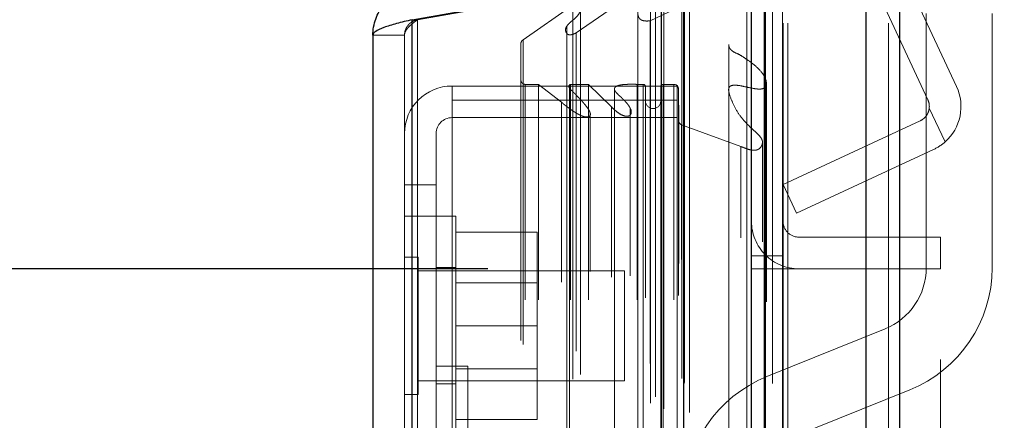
# Model space of a CAD drawing. Header units: inches. Extents: x 0.2 to 10.7, y 0.2 to 7.9.
# Tile 95 of 105: x 6.1194 to 6.306, y 4.7348 to 4.8108. Entities that reach past the tile are written whole.
import ezdxf

# ---------------------------------------------------------------- set-up
doc = ezdxf.new("R2010")
doc.units = ezdxf.units.IN
doc.header["$MEASUREMENT"] = 0
doc.linetypes.add('HIDDEN', pattern=[0.07500000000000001, 0.05, -0.025])
doc.layers.add('DIMENSIONS', color=140, linetype='Continuous')
doc.styles.add('SLDTEXTSTYLE0', font='TXT', dxfattribs={"width": 0.7})
doc.dimstyles.new('SLDDIMSTYLE0', dxfattribs={"dimtxt": 0.0849609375, "dimasz": 0.13, "dimexe": 0, "dimexo": 0.0625, "dimgap": 0.021240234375, "dimtad": 0, "dimtih": 1, "dimtoh": 1, "dimlfac": 12, "dimrnd": 1e-09, "dimzin": 12, "dimdsep": 46, "dimtxsty": 'SLDTEXTSTYLE0', "dimsah": 1, "dimcen": 0.09, "dimadec": 0, "dimazin": 3, "dimtfac": 1, "dimtofl": 0, "dimtmove": 0, "dimatfit": 3, "dimfxl": 0, "dimfrac": 2, "dimtolj": 1, "dimtzin": 12, "dimarcsym": 0})
doc.dimstyles.new('SLDDIMSTYLE4', dxfattribs={"dimtxt": 0.0849609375, "dimasz": 0.13, "dimexe": 0, "dimexo": 0.0625, "dimgap": 0.021240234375, "dimtad": 0, "dimtih": 1, "dimtoh": 1, "dimdec": 4, "dimlfac": 12, "dimzin": 12, "dimdsep": 46, "dimtxsty": 'SLDTEXTSTYLE0', "dimsah": 1, "dimcen": 0.09, "dimadec": 0, "dimazin": 3, "dimtfac": 1, "dimtdec": 0, "dimtofl": 0, "dimtmove": 0, "dimatfit": 3, "dimfxl": 0, "dimfrac": 2, "dimtolj": 1, "dimtzin": 12, "dimarcsym": 0})

# ---------------------------------------------------------------- blocks, each defined once
blk = doc.blocks.new('_D_15')
at = {"layer": 'DIMENSIONS'}
blk.add_line((6.967216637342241, 5.234128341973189), (6.225016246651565, 5.234128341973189), dxfattribs=at)
for radius, start, end in [(0.7328806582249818, 160.6955971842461, 180), (0.7328806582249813, 205.0000000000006, 224.3044028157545)]:
    blk.add_arc((7.082896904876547, 5.234128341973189), radius, start, end, dxfattribs=at)
for points in [[(6.350016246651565, 5.234128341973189), (6.381335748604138, 5.361874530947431), (6.341489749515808, 5.365381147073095)], [(6.4186814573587, 4.92439959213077), (6.466423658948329, 4.801840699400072), (6.501054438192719, 4.82185841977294)]]:
    blk.add_solid(points, dxfattribs=at)
at = {"layer": 'DIMENSIONS', "insert": (6.268297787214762, 5.108010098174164), "char_height": 0.08333333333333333, "attachment_point": 1, "style": 'SLDTEXTSTYLE0'}
blk.add_mtext('25°', dxfattribs=at)
blk = doc.blocks.new('_D_19')
at = {"layer": 'DIMENSIONS'}
for p, q in [((6.208099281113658, 4.763494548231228), (5.289937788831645, 4.763494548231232)), ((5.414937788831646, 4.763494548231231), (5.414937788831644, 4.155225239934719)), ((5.253363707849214, 4.025094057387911), (5.224833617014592, 4.025094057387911)), ((5.224833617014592, 4.025094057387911), (5.224833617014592, 3.890063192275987)), ((5.576511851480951, 4.025094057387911), (5.605041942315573, 4.025094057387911)), ((5.605041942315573, 4.025094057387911), (5.605041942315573, 3.890063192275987)), ((5.224833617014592, 3.890063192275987), (5.253363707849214, 3.890063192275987)), ((5.605041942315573, 3.890063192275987), (5.576511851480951, 3.890063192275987)), ((5.41493778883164, 2.992577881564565), (5.414937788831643, 3.73601227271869)), ((6.208099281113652, 2.992577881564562), (5.289937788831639, 2.992577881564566))]:
    blk.add_line(p, q, dxfattribs=at)
for points in [[(5.414937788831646, 4.763494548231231), (5.394937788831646, 4.633494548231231), (5.434937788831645, 4.633494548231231)], [(5.41493778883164, 2.992577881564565), (5.434937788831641, 3.122577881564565), (5.394937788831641, 3.122577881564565)]]:
    blk.add_solid(points, dxfattribs=at)
at = {"layer": 'DIMENSIONS', "char_height": 0.08333333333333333, "attachment_point": 1, "style": 'SLDTEXTSTYLE0'}
for s, insert in [('21.25', (5.253363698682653, 4.151536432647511)), ('539.8', (5.253363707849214, 3.997485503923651)), ('OPENING', (5.152900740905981, 3.843434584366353))]:
    blk.add_mtext(s, dxfattribs=dict(at, insert=insert))

msp = doc.modelspace()

# ---------------------------------------------------------------- linework, layer by layer
at = {"color": 7, "linetype": 'Continuous', "lineweight": 25}
for p, q in [((6.279811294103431, 2.910161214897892), (6.279811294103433, 4.854810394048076)), ((6.28617525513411, 4.85599066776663), (6.28617525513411, 2.910161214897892)), ((6.258099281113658, 2.910161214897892), (6.258099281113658, 4.845577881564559)), ((6.260735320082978, 2.910161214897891), (6.260735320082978, 4.845836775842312)), ((6.193775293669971, 4.810789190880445), (6.245296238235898, 4.819873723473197)), ((6.245296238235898, 2.936265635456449), (6.245296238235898, 4.819873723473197)), ((6.193775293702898, 2.9453501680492), (6.193775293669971, 4.810789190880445)), ((6.186338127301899, 4.80784404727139), (6.186338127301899, 2.948295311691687))]:
    msp.add_line(p, q, dxfattribs=at)
at = {"color": 7, "linetype": 'HIDDEN', "lineweight": 18}
for p, q in [((6.279811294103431, 2.910161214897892), (6.279811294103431, 4.854810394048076)), ((6.284053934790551, 2.910161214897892), (6.284053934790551, 4.854810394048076)), ((6.284053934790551, 2.910161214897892), (6.284053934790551, 4.854810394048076)), ((6.28617525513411, 4.85599066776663), (6.28617525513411, 2.910161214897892)), ((6.28617525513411, 2.910161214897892), (6.28617525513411, 4.855990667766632)), ((6.28617525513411, 2.910161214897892), (6.28617525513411, 4.855990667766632)), ((6.260735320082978, 2.910161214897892), (6.260735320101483, 4.845836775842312)), ((6.264099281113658, 2.910161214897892), (6.264099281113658, 4.845577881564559)), ((6.264977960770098, 2.910161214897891), (6.264977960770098, 4.845836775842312)), ((6.264977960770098, 2.910161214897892), (6.264977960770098, 4.845836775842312)), ((6.296969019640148, 4.798131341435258), (6.276683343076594, 4.841634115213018)), ((6.291531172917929, 4.795595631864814), (6.271245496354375, 4.839098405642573)), ((6.260481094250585, 2.923795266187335), (6.260481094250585, 4.832344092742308)), ((6.241070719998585, 2.932931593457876), (6.241070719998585, 4.823207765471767)), ((6.24107071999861, 2.932931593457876), (6.24107071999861, 4.823207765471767)), ((6.194817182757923, 4.810789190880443), (6.246338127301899, 4.819873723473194)), ((6.240986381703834, 4.819113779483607), (6.240986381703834, 2.93702557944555)), ((6.241496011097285, 2.936935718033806), (6.24149601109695, 4.819203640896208)), ((6.246338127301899, 2.936265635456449), (6.246338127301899, 4.819873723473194)), ((6.224842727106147, 4.808273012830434), (6.238932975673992, 4.818139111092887)), ((6.238932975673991, 2.938000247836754), (6.238932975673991, 4.818139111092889)), ((6.257225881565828, 4.817390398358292), (6.257225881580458, 2.938753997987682)), ((6.257225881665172, 4.817388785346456), (6.257225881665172, 2.938762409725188)), ((6.239925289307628, 2.939255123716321), (6.239925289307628, 4.816922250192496)), ((6.214825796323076, 4.806970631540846), (6.224258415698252, 4.813575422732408)), ((6.224258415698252, 2.942563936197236), (6.224258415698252, 4.813575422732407)), ((6.238901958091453, 4.810591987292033), (6.244920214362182, 4.813425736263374)), ((6.244920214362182, 2.942713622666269), (6.244920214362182, 4.813425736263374)), ((6.244920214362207, 2.942713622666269), (6.244920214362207, 4.813425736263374)), ((6.245371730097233, 2.941749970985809), (6.245371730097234, 4.814389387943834)), ((6.24539854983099, 2.941959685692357), (6.24539854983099, 4.814179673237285)), ((6.225689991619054, 2.943488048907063), (6.225689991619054, 4.812647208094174)), ((6.23653512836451, 4.812234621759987), (6.23653512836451, 2.943912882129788)), ((6.291226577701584, 4.763719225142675), (6.291226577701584, 4.811981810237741)), ((6.303726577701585, 4.811981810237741), (6.303726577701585, 4.763719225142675)), ((6.193775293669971, 4.810789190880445), (6.194817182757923, 4.810789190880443)), ((6.193775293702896, 4.810789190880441), (6.193775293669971, 2.945350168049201)), ((6.194817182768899, 2.9453501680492), (6.194817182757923, 4.810789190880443)), ((6.194817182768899, 4.810789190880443), (6.194817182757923, 2.945350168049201)), ((6.223077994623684, 4.809545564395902), (6.223077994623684, 4.809542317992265)), ((6.22307799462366, 4.809542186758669), (6.22307799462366, 2.946592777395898)), ((6.238901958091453, 2.94554737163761), (6.238901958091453, 4.810591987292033)), ((6.192338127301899, 4.807844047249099), (6.186338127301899, 4.80784404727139)), ((6.192338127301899, 4.807844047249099), (6.192338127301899, 2.948295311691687)), ((6.224842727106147, 2.947866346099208), (6.224842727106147, 4.808273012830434)), ((6.214393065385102, 2.949899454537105), (6.214393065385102, 4.806239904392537)), ((6.214825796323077, 2.949168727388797), (6.214825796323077, 4.806970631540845)), ((6.253789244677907, 4.806088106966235), (6.253789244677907, 2.950026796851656)), ((6.215226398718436, 2.95761668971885), (6.215226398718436, 4.798522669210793)), ((6.217758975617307, 4.798522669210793), (6.215226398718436, 4.798522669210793)), ((6.21522639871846, 2.95761668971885), (6.21522639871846, 4.798522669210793)), ((6.222067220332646, 4.795156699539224), (6.217758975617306, 4.798522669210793)), ((6.217758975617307, 2.95761668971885), (6.217758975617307, 4.798522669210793)), ((6.223581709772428, 4.798522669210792), (6.223581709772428, 4.797858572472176)), ((6.223793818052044, 2.957616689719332), (6.223793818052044, 4.798522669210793)), ((6.22723883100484, 4.798522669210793), (6.223793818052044, 4.798522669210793)), ((6.231563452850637, 4.794227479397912), (6.227238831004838, 4.798522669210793)), ((6.22723883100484, 2.95761668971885), (6.22723883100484, 4.798522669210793)), ((6.23640944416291, 2.95761668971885), (6.23640944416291, 4.798522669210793)), ((6.237582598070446, 4.798522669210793), (6.23640944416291, 4.798522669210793)), ((6.237582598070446, 4.798522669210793), (6.237582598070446, 2.95761668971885)), ((6.23758259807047, 2.95761668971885), (6.23758259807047, 4.798522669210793)), ((6.243406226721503, 4.798522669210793), (6.241332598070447, 4.798522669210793)), ((6.241332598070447, 2.95761668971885), (6.241332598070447, 4.798522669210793)), ((6.241332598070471, 4.798522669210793), (6.241332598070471, 2.95761668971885)), ((6.243406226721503, 2.95761668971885), (6.243406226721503, 4.798522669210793)), ((6.243406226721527, 2.95761668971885), (6.243406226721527, 4.798522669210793)), ((6.201338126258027, 4.795528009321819), (6.201338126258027, 4.798208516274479)), ((6.244004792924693, 4.798208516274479), (6.201338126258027, 4.798208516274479)), ((6.223581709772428, 4.797858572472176), (6.223581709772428, 2.958281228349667)), ((6.232110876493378, 4.797647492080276), (6.232110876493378, 4.797621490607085)), ((6.232110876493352, 4.79762135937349), (6.232110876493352, 2.958516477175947)), ((6.237999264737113, 2.958033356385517), (6.237999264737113, 4.798106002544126)), ((6.24091593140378, 4.798106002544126), (6.24091593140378, 2.958033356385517)), ((6.244004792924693, 4.795528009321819), (6.244004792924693, 4.798208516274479)), ((6.244249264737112, 2.958450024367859), (6.244249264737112, 4.797689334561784)), ((6.244319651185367, 4.79160948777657), (6.244249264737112, 4.797689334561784)), ((6.244249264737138, 2.958450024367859), (6.244249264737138, 4.797689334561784)), ((6.201338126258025, 4.795528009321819), (6.201338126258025, 4.725528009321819)), ((6.244004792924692, 4.795528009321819), (6.201338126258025, 4.795528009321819)), ((6.222067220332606, 2.960982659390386), (6.222067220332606, 4.795156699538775)), ((6.244004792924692, 4.795528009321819), (6.244004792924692, 2.960611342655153)), ((6.227507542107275, 4.793126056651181), (6.227507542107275, 4.793127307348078)), ((6.227507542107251, 2.963020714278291), (6.227507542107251, 4.793125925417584)), ((6.231563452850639, 2.96191187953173), (6.231563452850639, 4.794227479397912)), ((6.231563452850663, 2.96191187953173), (6.231563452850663, 4.794227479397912)), ((6.235118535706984, 2.962157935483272), (6.235118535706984, 4.793969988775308)), ((6.291798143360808, 4.794037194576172), (6.294797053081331, 4.787606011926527)), ((6.294797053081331, 4.787606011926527), (6.291798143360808, 4.794037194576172)), ((6.244004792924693, 4.792208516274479), (6.201338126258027, 4.79220851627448)), ((6.244319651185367, 2.964529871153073), (6.244319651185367, 4.79160948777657)), ((6.244319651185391, 2.964529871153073), (6.244319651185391, 4.79160948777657)), ((6.25605875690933, 4.786745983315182), (6.24486686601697, 4.790836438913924)), ((6.244866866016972, 2.965302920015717), (6.244866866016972, 4.790836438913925)), ((6.244866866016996, 2.965302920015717), (6.244866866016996, 4.790836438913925)), ((6.264099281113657, 4.779493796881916), (6.29008010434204, 4.791608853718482)), ((6.198338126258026, 4.789208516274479), (6.198338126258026, 4.779458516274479)), ((6.260192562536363, 4.787493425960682), (6.260192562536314, 4.787525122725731)), ((6.260192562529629, 2.968614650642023), (6.260192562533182, 4.787490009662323)), ((6.25605875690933, 2.969393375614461), (6.25605875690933, 4.786745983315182)), ((6.292615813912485, 4.786171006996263), (6.266634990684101, 4.774055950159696)), ((6.198338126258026, 4.779458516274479), (6.192338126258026, 4.779458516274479)), ((6.198338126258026, 4.779458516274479), (6.198338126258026, 4.725528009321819)), ((6.266634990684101, 4.774055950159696), (6.264099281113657, 4.779493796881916)), ((6.198338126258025, 4.773541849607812), (6.192338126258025, 4.773541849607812)), ((6.202088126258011, 4.773541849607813), (6.198338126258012, 4.773541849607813)), ((6.202088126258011, 4.75270851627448), (6.202088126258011, 4.773541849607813)), ((6.202088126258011, 4.770458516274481), (6.217504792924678, 4.770458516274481)), ((6.217504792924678, 4.75270851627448), (6.217504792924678, 4.770458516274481)), ((6.293932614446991, 4.769529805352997), (6.267099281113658, 4.769529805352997)), ((6.293932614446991, 4.769529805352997), (6.293932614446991, 4.763529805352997)), ((6.194942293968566, 4.765729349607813), (6.192338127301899, 4.765729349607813)), ((6.194942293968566, 4.75270851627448), (6.194942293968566, 4.765729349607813)), ((6.264099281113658, 4.765994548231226), (6.258099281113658, 4.765994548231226)), ((6.234004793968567, 4.763125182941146), (6.194942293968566, 4.763125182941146)), ((6.202088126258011, 4.763750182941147), (6.198338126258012, 4.763750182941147)), ((6.234004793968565, 4.75270851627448), (6.234004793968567, 4.763125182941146)), ((6.258099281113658, 4.763494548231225), (6.264099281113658, 4.763494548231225)), ((6.264099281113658, 4.763494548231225), (6.267099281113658, 4.763494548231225)), ((6.293932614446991, 4.763529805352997), (6.267099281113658, 4.763529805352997)), ((6.267099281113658, 2.992577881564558), (6.267099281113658, 4.763494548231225)), ((6.267099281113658, 2.992577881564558), (6.267099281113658, 4.763494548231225)), ((6.293932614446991, 4.763494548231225), (6.267099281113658, 4.763494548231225)), ((6.267099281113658, 2.992577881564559), (6.267099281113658, 4.763494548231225)), ((6.267099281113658, 2.992577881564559), (6.267099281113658, 4.763494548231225)), ((6.293932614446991, 4.446286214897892), (6.293932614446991, 4.763494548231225)), ((6.217504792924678, 4.760871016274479), (6.202088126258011, 4.760871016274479)), ((6.194942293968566, 4.739687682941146), (6.194942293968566, 4.75270851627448)), ((6.202088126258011, 4.731875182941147), (6.202088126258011, 4.75270851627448)), ((6.202088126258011, 4.75270851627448), (6.217504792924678, 4.75270851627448)), ((6.217504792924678, 4.73495851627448), (6.217504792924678, 4.75270851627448)), ((6.234004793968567, 4.742291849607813), (6.234004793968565, 4.75270851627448)), ((6.261020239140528, 4.743074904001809), (6.283413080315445, 4.752131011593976)), ((6.204338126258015, 4.745066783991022), (6.198338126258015, 4.745066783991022)), ((6.202088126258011, 4.74454601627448), (6.217504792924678, 4.74454601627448)), ((6.204338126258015, 4.745066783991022), (6.204338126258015, 4.688650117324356)), ((6.194942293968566, 4.742291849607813), (6.234004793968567, 4.742291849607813)), ((6.198338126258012, 4.741666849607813), (6.202088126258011, 4.741666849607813)), ((6.288099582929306, 4.740542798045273), (6.26570674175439, 4.731486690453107)), ((6.192338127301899, 4.739687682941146), (6.194942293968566, 4.739687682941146)), ((6.202088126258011, 4.73495851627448), (6.217504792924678, 4.73495851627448))]:
    msp.add_line(p, q, dxfattribs=at)
at = {"color": 7, "linetype": 'HIDDEN', "lineweight": 18, "flags": 128}
for points in [[(6.263988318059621, 2.923734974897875), (6.263988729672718, 3.8705156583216), (6.263988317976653, 4.832400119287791)], [(6.262088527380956, 2.941792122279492), (6.262088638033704, 3.83945412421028), (6.26208852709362, 4.814335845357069)], [(6.26208852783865, 2.941780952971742), (6.262088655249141, 3.862955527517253), (6.262088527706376, 4.81436044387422)], [(6.253789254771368, 4.806111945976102), (6.253789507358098, 3.838395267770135), (6.253789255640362, 2.950027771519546)], [(6.260917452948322, 2.957235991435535), (6.260918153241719, 3.897900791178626), (6.260917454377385, 4.798902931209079)], [(6.260917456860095, 2.957252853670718), (6.260918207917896, 3.862955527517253), (6.260917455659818, 4.798904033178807)], [(6.253801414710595, 4.797201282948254), (6.253801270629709, 3.885620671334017), (6.253801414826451, 2.958939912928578)]]:
    msp.add_lwpolyline(points, dxfattribs=at)
at = {"color": 7, "linetype": 'HIDDEN', "lineweight": 18}
for centre, radius, start, end in [((6.215226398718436, 4.806239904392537), 0.0008333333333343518, 118.7326247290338, 180), ((6.215226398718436, 4.799356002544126), 0.0008333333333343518, 180, 270.0000000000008), ((6.237582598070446, 4.798106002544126), 0.0004166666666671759, 0, 90), ((6.241332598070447, 4.798106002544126), 0.0004166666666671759, 90, 180), ((6.243406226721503, 4.797679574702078), 0.0008430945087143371, 0.6632841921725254, 90), ((6.201338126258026, 4.789208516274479), 0.009000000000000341, 90, 180), ((6.288812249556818, 4.794327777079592), 0.009000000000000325, 311.6806506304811, 25.00000000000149), ((6.239457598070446, 4.795397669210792), 0.001458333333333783, 180, 0), ((6.288812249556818, 4.794327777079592), 0.003000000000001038, 354.441568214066, 24.99999999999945), ((6.201338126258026, 4.789208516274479), 0.003000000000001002, 90, 180), ((6.245152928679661, 4.791619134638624), 0.0008333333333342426, 180.6632841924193, 249.9234572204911), ((6.267099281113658, 4.772529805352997), 0.009000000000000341, 180, 270.0000000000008), ((6.267099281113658, 4.772529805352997), 0.003000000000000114, 180, 270.0000000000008), ((6.278726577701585, 4.763719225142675), 0.01249999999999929, 292.0193813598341, 0), ((6.278726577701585, 4.763719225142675), 0.02500000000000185, 292.0193813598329, 0), ((6.270393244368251, 4.719898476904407), 0.02500000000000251, 112.0193813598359, 180)]:
    msp.add_arc(centre, radius, start, end, dxfattribs=at)
for points, knots in [([(6.238932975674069, 4.818139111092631), (6.23896853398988, 4.818148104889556), (6.239041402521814, 4.81816653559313), (6.239162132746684, 4.818171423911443), (6.239289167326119, 4.818158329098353), (6.239420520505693, 4.818125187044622), (6.239551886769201, 4.818072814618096), (6.239678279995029, 4.818002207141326), (6.239793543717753, 4.81791514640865), (6.239898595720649, 4.81780560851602), (6.240007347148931, 4.817637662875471), (6.240103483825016, 4.817262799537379), (6.239876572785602, 4.816753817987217), (6.239429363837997, 4.8161515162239), (6.238827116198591, 4.815536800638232), (6.238092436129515, 4.814908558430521), (6.237498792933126, 4.814375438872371), (6.237114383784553, 4.813902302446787), (6.236866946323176, 4.813516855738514), (6.236653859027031, 4.813048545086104), (6.236522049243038, 4.812493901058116), (6.236528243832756, 4.811908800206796), (6.236655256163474, 4.81136151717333), (6.236889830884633, 4.810979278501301), (6.237188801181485, 4.810743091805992), (6.237553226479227, 4.810608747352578), (6.237971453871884, 4.810546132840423), (6.238432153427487, 4.810536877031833), (6.238743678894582, 4.810573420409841), (6.238901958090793, 4.810591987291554)], [0, 0, 0, 0, 0.008015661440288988, 0.01642624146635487, 0.02548130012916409, 0.03532265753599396, 0.04596837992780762, 0.05731829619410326, 0.06918684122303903, 0.08154973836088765, 0.09716460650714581, 0.1262066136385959, 0.1938647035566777, 0.2508569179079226, 0.3344528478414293, 0.4187957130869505, 0.5010146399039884, 0.5361129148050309, 0.5786151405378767, 0.6281782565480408, 0.6848127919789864, 0.7500089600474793, 0.8064906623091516, 0.8477527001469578, 0.8748195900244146, 0.9022650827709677, 0.9327237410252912, 0.965818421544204, 1, 1, 1, 1]), ([(6.224258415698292, 4.813575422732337), (6.224299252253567, 4.813596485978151), (6.224381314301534, 4.813638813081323), (6.224525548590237, 4.813678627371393), (6.224679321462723, 4.813700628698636), (6.224840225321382, 4.81370331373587), (6.225003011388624, 4.813687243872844), (6.225162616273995, 4.813652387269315), (6.225313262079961, 4.813598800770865), (6.225448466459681, 4.813526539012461), (6.225586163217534, 4.813414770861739), (6.22570462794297, 4.813216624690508), (6.225734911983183, 4.812952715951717), (6.225707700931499, 4.812674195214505), (6.225576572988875, 4.812195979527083), (6.225133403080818, 4.81145509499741), (6.224337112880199, 4.810796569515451), (6.223680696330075, 4.810239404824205), (6.223260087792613, 4.809810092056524), (6.222939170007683, 4.809341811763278), (6.222799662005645, 4.80884077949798), (6.222932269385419, 4.808389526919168), (6.223190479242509, 4.808073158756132), (6.223452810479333, 4.807934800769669), (6.223714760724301, 4.807908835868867), (6.223981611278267, 4.807945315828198), (6.224249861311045, 4.808022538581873), (6.224538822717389, 4.808136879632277), (6.224727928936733, 4.808221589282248), (6.224842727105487, 4.808273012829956)], [0, 0, 0, 0, 0.01286879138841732, 0.02586014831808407, 0.03915414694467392, 0.05280973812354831, 0.06678895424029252, 0.08099193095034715, 0.09530063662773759, 0.1096358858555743, 0.1240351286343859, 0.1483514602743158, 0.1869717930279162, 0.2169893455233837, 0.2495702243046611, 0.3631535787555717, 0.498613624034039, 0.5635885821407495, 0.6272607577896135, 0.6891535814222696, 0.748188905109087, 0.8066944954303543, 0.8499554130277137, 0.8739836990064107, 0.891931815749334, 0.9150774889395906, 0.9430074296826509, 0.965402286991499, 1, 1, 1, 1]), ([(6.194817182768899, 4.810798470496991), (6.194719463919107, 4.810778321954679), (6.194524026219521, 4.810738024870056), (6.194240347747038, 4.810640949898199), (6.19396720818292, 4.81051818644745), (6.193707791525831, 4.810368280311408), (6.193464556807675, 4.81019344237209), (6.193239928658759, 4.809995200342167), (6.192985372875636, 4.809720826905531), (6.19272650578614, 4.809351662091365), (6.192505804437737, 4.80887533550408), (6.192364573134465, 4.808367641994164), (6.192346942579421, 4.808018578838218), (6.192338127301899, 4.807844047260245)], [0, 0, 0, 0, 0.07144899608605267, 0.1428979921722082, 0.2143469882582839, 0.2857959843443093, 0.3572449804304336, 0.4286939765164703, 0.5001429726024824, 0.625107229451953, 0.7500714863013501, 0.8750357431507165, 0.9999999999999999, 0.9999999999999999, 0.9999999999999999, 0.9999999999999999]), ([(6.192338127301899, 4.807844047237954), (6.19234100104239, 4.807914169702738), (6.19234674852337, 4.808054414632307), (6.192393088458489, 4.808264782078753), (6.192466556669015, 4.808475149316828), (6.192569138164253, 4.808685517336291), (6.192699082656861, 4.808895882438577), (6.192855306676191, 4.809106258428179), (6.193081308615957, 4.809369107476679), (6.193399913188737, 4.809684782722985), (6.193830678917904, 4.810052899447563), (6.19430613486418, 4.810421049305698), (6.194646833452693, 4.810666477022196), (6.194817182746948, 4.810789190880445)], [0, 0, 0, 0, 0.07144899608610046, 0.1428979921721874, 0.2143469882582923, 0.2857959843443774, 0.3572449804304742, 0.4286939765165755, 0.5001429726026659, 0.6251072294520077, 0.7500714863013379, 0.8750357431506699, 1, 1, 1, 1]), ([(6.253834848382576, 4.806088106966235), (6.253820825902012, 4.806019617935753), (6.253771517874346, 4.805778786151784), (6.253922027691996, 4.805471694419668), (6.254076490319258, 4.805223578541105), (6.254506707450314, 4.804724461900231), (6.255636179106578, 4.804321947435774), (6.257146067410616, 4.803322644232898), (6.258816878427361, 4.802130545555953), (6.260183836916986, 4.800739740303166), (6.260810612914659, 4.799584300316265), (6.260927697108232, 4.798938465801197), (6.260925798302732, 4.798559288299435), (6.260872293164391, 4.798282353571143), (6.26072905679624, 4.797992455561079), (6.26047349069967, 4.797787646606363), (6.260194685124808, 4.797692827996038), (6.259837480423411, 4.797626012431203), (6.259331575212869, 4.797620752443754), (6.258239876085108, 4.797762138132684), (6.256828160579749, 4.798087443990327), (6.255459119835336, 4.798386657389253), (6.254648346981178, 4.798367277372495), (6.254320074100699, 4.798296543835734), (6.254128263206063, 4.79822008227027), (6.253981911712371, 4.798107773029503), (6.25384869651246, 4.797938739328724), (6.2537374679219, 4.797580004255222), (6.253886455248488, 4.796589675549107), (6.25449608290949, 4.795039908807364), (6.255470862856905, 4.793139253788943), (6.256893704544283, 4.791313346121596), (6.258396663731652, 4.789905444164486), (6.259539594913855, 4.788876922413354), (6.260021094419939, 4.788219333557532), (6.260217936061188, 4.787703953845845), (6.260169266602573, 4.787163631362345), (6.25994041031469, 4.78668611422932), (6.259644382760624, 4.786333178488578), (6.259276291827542, 4.786135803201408), (6.258970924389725, 4.786042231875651), (6.258643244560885, 4.786003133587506), (6.258198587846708, 4.786024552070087), (6.257302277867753, 4.786236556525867), (6.256583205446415, 4.786531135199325), (6.25605875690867, 4.786745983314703)], [0, 0, 0, 0, 0.006630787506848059, 0.02331620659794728, 0.03003218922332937, 0.03512928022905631, 0.0777037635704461, 0.1147891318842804, 0.1771651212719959, 0.2413786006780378, 0.2777673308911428, 0.2970591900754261, 0.3041118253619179, 0.3146626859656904, 0.3243702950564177, 0.3328551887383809, 0.3405607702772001, 0.3457075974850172, 0.3581026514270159, 0.3750134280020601, 0.4219324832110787, 0.4604439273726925, 0.4722654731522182, 0.477082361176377, 0.4838229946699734, 0.4877684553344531, 0.4921267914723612, 0.5023147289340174, 0.5213266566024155, 0.5895146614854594, 0.6577530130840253, 0.7182375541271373, 0.7916618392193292, 0.8291771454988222, 0.8462149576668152, 0.8627781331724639, 0.8794395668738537, 0.8969948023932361, 0.9129070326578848, 0.9203889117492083, 0.9279432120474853, 0.9354548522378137, 0.9430292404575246, 0.9584489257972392, 1, 1, 1, 1]), ([(6.223793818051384, 4.798522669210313), (6.223773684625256, 4.798513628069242), (6.223719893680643, 4.798489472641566), (6.223633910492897, 4.798435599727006), (6.223535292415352, 4.798346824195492), (6.223460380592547, 4.798208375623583), (6.223485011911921, 4.798022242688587), (6.223584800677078, 4.797838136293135), (6.223807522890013, 4.797538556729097), (6.224196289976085, 4.797186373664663), (6.224667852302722, 4.796701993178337), (6.225151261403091, 4.796213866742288), (6.225623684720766, 4.795721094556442), (6.226095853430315, 4.795202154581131), (6.226563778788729, 4.794655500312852), (6.227014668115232, 4.794078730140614), (6.227335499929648, 4.793573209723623), (6.227516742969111, 4.793149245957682), (6.22760186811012, 4.792816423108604), (6.22749877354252, 4.792556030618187), (6.227322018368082, 4.792413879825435), (6.227151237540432, 4.792350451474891), (6.226939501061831, 4.792325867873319), (6.226697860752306, 4.792332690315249), (6.226437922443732, 4.792372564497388), (6.226108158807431, 4.792464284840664), (6.225697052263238, 4.792635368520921), (6.225187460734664, 4.792892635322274), (6.224616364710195, 4.793231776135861), (6.224058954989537, 4.793603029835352), (6.223546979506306, 4.793971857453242), (6.223106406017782, 4.794294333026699), (6.222712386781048, 4.794596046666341), (6.222366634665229, 4.79487895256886), (6.222163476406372, 4.79506740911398), (6.222067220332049, 4.795156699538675)], [0, 0, 0, 0, 0.004393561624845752, 0.01173838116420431, 0.02163481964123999, 0.03350566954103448, 0.04779306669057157, 0.06568677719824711, 0.08271741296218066, 0.1309393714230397, 0.1816873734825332, 0.2321676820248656, 0.2822821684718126, 0.3319640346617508, 0.3859283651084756, 0.4419291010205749, 0.4994657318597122, 0.527085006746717, 0.5544187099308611, 0.58253900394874, 0.5921652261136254, 0.6028740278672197, 0.6156206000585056, 0.6301815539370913, 0.6459191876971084, 0.6630307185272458, 0.6933290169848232, 0.7305967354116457, 0.7749517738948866, 0.8266059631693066, 0.867498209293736, 0.9053336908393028, 0.9400534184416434, 0.9715974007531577, 1, 1, 1, 1]), ([(6.236409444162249, 4.798522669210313), (6.236097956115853, 4.79853134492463), (6.235514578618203, 4.798547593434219), (6.23469792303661, 4.798536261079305), (6.233998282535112, 4.798501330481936), (6.233413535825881, 4.798434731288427), (6.232924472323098, 4.798335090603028), (6.23253241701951, 4.798199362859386), (6.232305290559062, 4.798034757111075), (6.232186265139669, 4.797887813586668), (6.232088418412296, 4.797702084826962), (6.232135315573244, 4.797434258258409), (6.232303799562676, 4.797169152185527), (6.232511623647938, 4.796904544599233), (6.232789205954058, 4.796621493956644), (6.233189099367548, 4.796251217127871), (6.233671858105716, 4.795812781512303), (6.234167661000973, 4.795306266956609), (6.234592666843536, 4.794820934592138), (6.234925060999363, 4.794348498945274), (6.235175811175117, 4.793899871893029), (6.235334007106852, 4.793466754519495), (6.235321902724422, 4.793088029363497), (6.235205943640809, 4.79279595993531), (6.235022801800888, 4.792591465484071), (6.234758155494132, 4.792486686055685), (6.234455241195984, 4.792466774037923), (6.234108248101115, 4.792504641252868), (6.233713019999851, 4.792610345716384), (6.23326147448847, 4.792829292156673), (6.232764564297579, 4.793179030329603), (6.232168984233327, 4.793641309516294), (6.231778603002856, 4.794019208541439), (6.231563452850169, 4.794227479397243)], [0, 0, 0, 0, 0.05364538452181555, 0.1004709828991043, 0.1405158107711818, 0.1742964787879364, 0.2022921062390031, 0.2277504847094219, 0.2493517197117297, 0.2550791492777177, 0.270961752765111, 0.2962491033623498, 0.3172220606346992, 0.3416341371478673, 0.3696635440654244, 0.4013096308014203, 0.4549012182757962, 0.5048963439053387, 0.5512405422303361, 0.5938231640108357, 0.632941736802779, 0.6687901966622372, 0.7024212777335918, 0.7234999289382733, 0.7415256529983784, 0.7580224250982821, 0.7745344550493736, 0.7931665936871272, 0.8180935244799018, 0.8472655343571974, 0.8863868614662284, 0.9373845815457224, 1, 1, 1, 1]), ([(6.231563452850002, 4.79422747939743), (6.232033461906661, 4.79378163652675), (6.232694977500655, 4.793154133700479), (6.233736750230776, 4.792574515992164), (6.234322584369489, 4.792467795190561), (6.234661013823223, 4.792478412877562), (6.23487747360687, 4.792526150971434), (6.235063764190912, 4.792633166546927), (6.235244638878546, 4.792851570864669), (6.235351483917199, 4.793241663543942), (6.235320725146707, 4.793650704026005), (6.235134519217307, 4.793893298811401), (6.235085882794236, 4.793956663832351)], [0, 0, 0, 0, 0.360613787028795, 0.5075469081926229, 0.595856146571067, 0.6318340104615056, 0.6622348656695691, 0.6980868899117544, 0.7393334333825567, 0.8221598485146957, 0.9535486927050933, 1, 1, 1, 1]), ([(6.29008010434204, 4.791608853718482), (6.290316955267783, 4.791719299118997), (6.290534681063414, 4.791857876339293), (6.290932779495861, 4.792189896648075), (6.291111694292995, 4.792383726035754), (6.291410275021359, 4.79280559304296), (6.291534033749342, 4.793039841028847), (6.291714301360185, 4.793524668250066), (6.291772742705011, 4.79377618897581), (6.291798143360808, 4.794037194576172)], [0, 0, 0, 0, 0.25, 0.25, 0.5, 0.5, 0.75, 0.75, 1, 1, 1, 1])]:
    msp.add_open_spline(points, degree=3, knots=knots, dxfattribs=at)
at = {"color": 7, "linetype": 'Continuous', "lineweight": 25}
for points in [[(6.186338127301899, 4.807844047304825), (6.18633812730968, 4.808891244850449), (6.186522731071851, 4.809938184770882), (6.187239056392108, 4.811906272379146), (6.187770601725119, 4.812826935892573), (6.189116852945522, 4.814431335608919), (6.189931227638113, 4.815114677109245), (6.191745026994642, 4.816161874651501), (6.192744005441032, 4.81652547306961), (6.193775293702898, 4.816707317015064)], [(6.193775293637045, 4.810789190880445), (6.19274400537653, 4.81054376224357), (6.191745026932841, 4.810298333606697), (6.189931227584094, 4.809807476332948), (6.189116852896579, 4.809562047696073), (6.187770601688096, 4.809071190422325), (6.187239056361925, 4.808825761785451), (6.186522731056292, 4.808334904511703), (6.186338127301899, 4.808089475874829), (6.186338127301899, 4.807844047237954)]]:
    msp.add_open_spline(points, degree=3, knots=[0, 0, 0, 0, 0.25, 0.25, 0.5, 0.5, 0.75, 0.75, 1, 1, 1, 1], dxfattribs=at)
at = {"color": 7, "linetype": 'HIDDEN', "lineweight": 18}
msp.add_open_spline([(6.294797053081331, 4.787606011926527), (6.294138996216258, 4.787020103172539), (6.293411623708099, 4.786542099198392), (6.292615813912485, 4.786171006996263)], degree=3, dxfattribs=at)

# ---------------------------------------------------------------- dimensions: what is measured, and where the dimension line sits
at = {"layer": 'DIMENSIONS'}
dim = msp.add_angular_dim_2l(base=(6.36039113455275, 5.357008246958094), line1=((7.017216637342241, 5.234128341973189), (7.082896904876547, 5.234128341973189)), line2=((6.279412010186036, 4.859457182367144), (7.082896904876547, 5.234128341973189)), dimstyle='SLDDIMSTYLE4', dxfattribs=at)
dim.commit()
dim.dimension.update_dxf_attribs({"geometry": '_D_15', "text_midpoint": (6.369069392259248, 5.068103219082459), "dimtype": 162})
dim = msp.add_linear_dim(base=(5.414937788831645, 4.763494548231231), p1=(6.258099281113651, 2.992577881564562), p2=(6.258099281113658, 4.763494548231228), angle=90.0000000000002, text='<>\\POPENING', dimstyle='SLDDIMSTYLE0', dxfattribs=at)
dim.commit()
dim.dimension.update_dxf_attribs({"geometry": '_D_19', "text_midpoint": (5.414937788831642, 3.945618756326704), "dimtype": 160})

doc.saveas('drawing.dxf')
